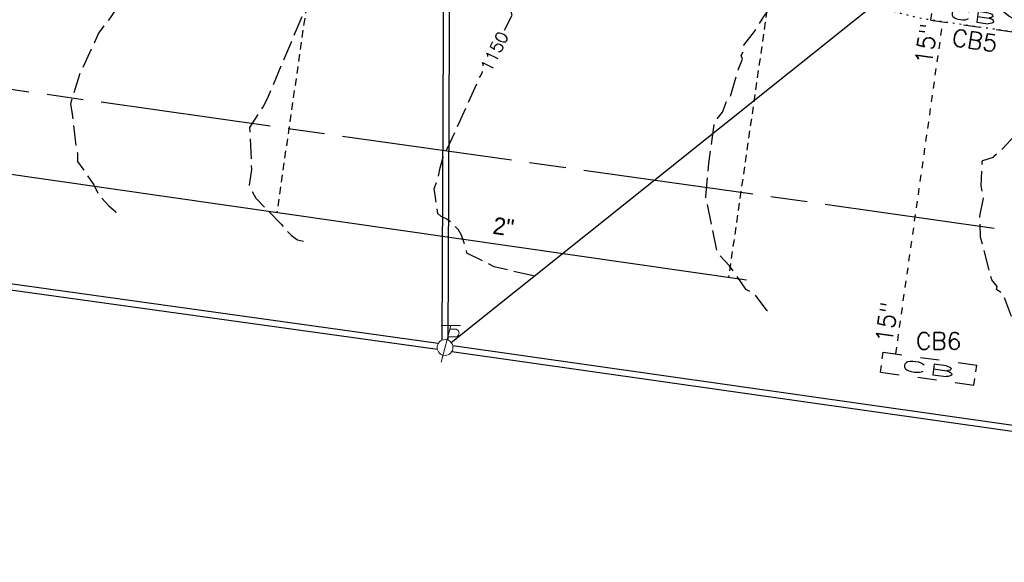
# Model space of a CAD drawing. Extents: x 2462993 to 2469231, y 263261 to 263931.
# Tile 4 of 116: x 2465087 to 2465249, y 263518 to 263607. Entities that reach past the tile are written whole.
import ezdxf
from ezdxf.enums import TextEntityAlignment as Align

# ---------------------------------------------------------------- set-up
doc = ezdxf.new("R2010")
doc.units = 0
doc.header["$LTSCALE"] = 20
doc.header["$MEASUREMENT"] = 0
doc.set_wipeout_variables(frame=1)
for name, pattern in [('2', [0.1, 0.06, -0.04]), ('CL', [2, 0.3, -0.15, 1.4, -0.15]), ('gasex', [0]), ('OhDOT_USTN1', [0.055, 0.014, -0.041]), ('OhDOT_USTN2', [0.11, 0.069, -0.041]), ('OhDOT_USTN3', [0.22, 0.165, -0.055]), ('OhDOT_USTN5', [0.11, 0.055, -0.055]), ('ohelecex', [0]), ('ohteleex', [0])]:
    doc.linetypes.add(name, pattern=pattern)
for name, color, linetype in [('DR_X_Cells', 151, 'OhDOT_USTN2'), ('DR_X_Storm_Sewer', 151, 'OhDOT_USTN5'), ('DR_X_Text', 7, 'Continuous'), ('DT_X_Contour_Major', 132, 'OhDOT_USTN3'), ('DT_X_Contour_Minor', 136, 'OhDOT_USTN3'), ('DT_X_Contour_Text', 7, 'Continuous'), ('PV_X_Curb', 120, 'OhDOT_USTN1'), ('RW_X_CL', 6, 'CL'), ('UT_X_Electric_Cells', 1, 'Continuous'), ('UT_X_Gas', 2, 'gasex'), ('UT_X_Gas_Service_Line', 2, '2'), ('UT_X_Gas_Text', 7, 'Continuous'), ('UT_X_Overhead_Electric', 1, 'ohelecex'), ('UT_X_Overhead_Telecom', 30, 'ohteleex')]:
    doc.layers.add(name, color=color, linetype=linetype)
doc.styles.add('Simplex Normal (0.14)', font='Simplex.shx')
doc.styles.add('Straight Normal (0.14) Font 30', font='font30.shx', dxfattribs={"height": 0.14})

# ---------------------------------------------------------------- blocks, each defined once
blk = doc.blocks.new('GCB-X')
at = {"layer": 'DR_X_Cells', "color": 121, "linetype": 'Continuous'}
for p, q in [((-0.0625, 0.0375), (-0.0375, 0.0375)), ((-0.0625, 0.0125), (-0.0625, 0.0375)), ((-0.0125, 0.0375), (0.0125, 0.0375)), ((0.0375, 0.0375), (0.0625, 0.0375)), ((0.0625, 0.0125), (0.0625, 0.0375)), ((0.0227, 0.0195), (0.0067, 0.0195)), ((0.0067, 0.0195), (0.0067, -0.0205)), ((0.0067, 0.0013), (0.0243, 0.0013)), ((-0.0625, -0.0375), (-0.0625, -0.0125)), ((0.0625, -0.0375), (0.0625, -0.0125)), ((0.0067, -0.0205), (0.0243, -0.0205)), ((-0.0625, -0.0375), (-0.0375, -0.0375)), ((-0.0125, -0.0375), (0.0125, -0.0375)), ((0.0375, -0.0375), (0.0625, -0.0375))]:
    blk.add_line(p, q, dxfattribs=at)
at = {"layer": 'DR_X_Cells', "color": 121, "linetype": 'Continuous', "extrusion": (0, 0, -1)}
for centre, radius, start, end in [((0.0184, 0.0074), 0.0127, 21.5603, 158.4397), ((-0.0198, 0.0101), 0.00986, 106.9987, 243.1793), ((-0.014, 0), 0.0458, 344.8107, 15.1893), ((-0.0199, -0.0096), 0.0117, 112.0547, 247.9453)]:
    blk.add_arc(centre, radius, start, end, dxfattribs=at)
at = {"layer": 'DR_X_Cells', "color": 121, "linetype": 'Continuous'}
blk.add_arc((-0.0184, -0.0073), 0.0127, 201.5603, 338.4397, dxfattribs=at)
blk = doc.blocks.new('ODOT STORM CATCH BASIN SQUARE')
blk.add_blockref('GCB-X', (0, 0))
blk = doc.blocks.new('ODOT Elec Tele Pole')
at = {"layer": 'UT_X_Electric_Cells', "linetype": 'Continuous', "lineweight": 13}
for p, q in [((0.0482, 0.18), (-0.0321, -0.12)), ((0.1282, 0.18), (-0.0318, 0.18)), ((0.0231, 0.0862), (0.0827, 0.0862)), ((0.0402, 0.15), (0.0827, 0.15))]:
    blk.add_line(p, q, dxfattribs=at)
at = {"layer": 'UT_X_Electric_Cells', "linetype": 'Continuous', "lineweight": 0}
blk.add_circle((0, 0), 0.065, dxfattribs=at)
at = {"layer": 'UT_X_Electric_Cells', "linetype": 'Continuous', "lineweight": 13, "extrusion": (0, 0, -1)}
blk.add_arc((-0.0833, 0.1181), 0.0319, 88.8767, 271.1233, dxfattribs=at)

msp = doc.modelspace()

# ---------------------------------------------------------------- linework, layer by layer
at = {"layer": 'DR_X_Storm_Sewer', "flags": 128}
msp.add_lwpolyline([(2465231, 263551.77), (2465238.73, 263606.28)], dxfattribs=at)
at = {"layer": 'DT_X_Contour_Major', "elevation": 1150, "flags": 128}
msp.add_lwpolyline([(2465171.54, 263564.61), (2465168.51, 263565.23), (2465167.6, 263565.52), (2465165.08, 263566.06), (2465160.6, 263568.33), (2465160.41, 263569.25), (2465159.72, 263571.27), (2465159.2, 263572.15), (2465158.21, 263573.26), (2465157.33, 263573.9), (2465156.4, 263574.33), (2465155.83, 263574.8), (2465155.2, 263578.93), (2465155.82, 263580.37), (2465156.23, 263582.31), (2465156.66, 263583.92), (2465157.79, 263586.37), (2465159.61, 263590.3), (2465162.76, 263597.29), (2465168.03, 263607.39), (2465167.15, 263610.29), (2465167.34, 263610.83), (2465168.16, 263612.61), (2465168.37, 263613.42), (2465168.32, 263613.83), (2465167.67, 263616.35), (2465165.09, 263618.96), (2465164.31, 263619.5), (2465164.15, 263619.69), (2465162.82, 263620.89), (2465154.51, 263630.26), (2465153.45, 263631.53), (2465153.16, 263631.98), (2465152.55, 263632.75), (2465152.05, 263633.9), (2465149.31, 263638.23), (2465148.61, 263639.59), (2465148.07, 263639.07), (2465147.75, 263638.77), (2465147.39, 263638.46), (2465146.98, 263638.11), (2465146.83, 263638.14), (2465146.54, 263638.2), (2465145.63, 263639.7), (2465145.83, 263642.47), (2465145.71, 263643.05), (2465145.7, 263643.16), (2465145.57, 263643.36), (2465145.47, 263643.54), (2465144.11, 263644.47), (2465143.66, 263646.81), (2465144.28, 263648.58), (2465144.79, 263649.94), (2465145.05, 263650.52), (2465145.42, 263652.37), (2465145.17, 263654.97), (2465145.6, 263658.33), (2465145.59, 263658.39), (2465144.96, 263660.4), (2465143.91, 263661.71), (2465143.54, 263662.13)], dxfattribs=at)
at = {"layer": 'DT_X_Contour_Minor', "flags": 128}
for points, elevation in [([(2465099.86, 263677.71), (2465100.6, 263677.61), (2465100.94, 263677.57), (2465103.13, 263677.32), (2465105.02, 263676.77), (2465107.38, 263676.39), (2465107.39, 263676.39), (2465107.53, 263670.82), (2465107.45, 263670.38), (2465108.34, 263668.35), (2465109.48, 263665.2), (2465109.94, 263664.18), (2465110.23, 263662.75), (2465110.23, 263661.45), (2465110.49, 263660.75), (2465110.32, 263658.06), (2465110.79, 263656.64), (2465110.96, 263654.18), (2465110.83, 263652.35), (2465111.05, 263650.09), (2465110.72, 263647.51), (2465110.72, 263646.31), (2465110.32, 263645.22), (2465110.08, 263643.19), (2465110.34, 263641.45), (2465110.63, 263640.34), (2465112.41, 263639.36), (2465115.15, 263636.63), (2465115.82, 263635.47), (2465117.21, 263634.31), (2465117.19, 263634.11), (2465117.17, 263633.96), (2465117.17, 263633.93), (2465117.11, 263633.6), (2465116.56, 263632.71), (2465116.5, 263632.44), (2465116.69, 263632.13), (2465116.41, 263629.54), (2465116.5, 263629.07), (2465116.99, 263628.64), (2465117.54, 263628.57), (2465117.56, 263628.54), (2465117.92, 263628.02), (2465118.37, 263627.52), (2465118.42, 263627.46), (2465119.16, 263626.88), (2465119.23, 263626.83), (2465119.32, 263626.78), (2465120.07, 263626.33), (2465120.08, 263625.59), (2465119.91, 263625.18), (2465118.35, 263623.39), (2465115.99, 263621.48), (2465115.07, 263620.88), (2465112.63, 263618.49), (2465111.05, 263617.39), (2465108.78, 263615.71), (2465106.96, 263614.34), (2465101.95, 263606.78), (2465101.06, 263605.71), (2465100.15, 263604.4), (2465097.01, 263597.64), (2465095.59, 263593.04), (2465095.54, 263592.75), (2465095.76, 263591.5), (2465096.33, 263586.41), (2465096.66, 263584.72), (2465096.7, 263583.37), (2465099.38, 263579.53), (2465100.11, 263577.96), (2465101.79, 263576.15), (2465102.97, 263575.07), (2465103.13, 263574.92)], 1148), ([(2465134.85, 263654.54), (2465134.88, 263654.5), (2465135.36, 263653.77), (2465134.3, 263651.74), (2465134.16, 263651.6), (2465134.21, 263650.02), (2465133.76, 263649.26), (2465132.48, 263648.06), (2465131.56, 263646.78), (2465130.44, 263644.96), (2465129.48, 263643.61), (2465129.85, 263642.67), (2465129.49, 263640.87), (2465126.76, 263640.4), (2465126.46, 263639.07), (2465126.45, 263637.77), (2465126.21, 263635.43), (2465126.05, 263634.45), (2465131.74, 263629.98), (2465132.39, 263629.44), (2465132.55, 263629.08), (2465133.3, 263628.89), (2465134.78, 263629.62), (2465135.33, 263628.6), (2465139.91, 263622.41), (2465139.77, 263621.23), (2465139.98, 263619.41), (2465138.66, 263616.55), (2465136.9, 263613.41), (2465136.99, 263612.26), (2465135.26, 263609.46), (2465134.2, 263608.5), (2465133.75, 263607.7), (2465128.24, 263594.67), (2465127.82, 263593.65), (2465127.15, 263592.39), (2465126.56, 263591.53), (2465124.92, 263588.94), (2465125.24, 263582.05), (2465124.86, 263579.45), (2465124.93, 263579.24), (2465125.93, 263577.32), (2465130.1, 263573.08), (2465131.8, 263571.19), (2465132.78, 263570.51), (2465133.79, 263570.3)], 1149)]:
    msp.add_lwpolyline(points, dxfattribs=dict(at, elevation=elevation))
at = {"layer": 'PV_X_Curb', "flags": 128}
msp.add_lwpolyline([(2465531.38, 263564.36), (2465528.35, 263564.81), (2465518.45, 263566.21), (2465508.55, 263567.61), (2465498.65, 263569.01), (2465488.75, 263570.41), (2465478.76, 263571.8), (2465468.87, 263573.24), (2465458.98, 263574.7), (2465454.1, 263575.45), (2465442.84, 263577.04), (2465441.19, 263577.27), (2465435.68, 263578.06), (2465425.77, 263579.41), (2465415.89, 263580.92), (2465405.99, 263582.34), (2465396.09, 263583.73), (2465386.19, 263585.15), (2465376.29, 263586.57), (2465366.39, 263587.96), (2465356.49, 263589.36), (2465355.64, 263589.48), (2465345.74, 263590.93), (2465335.84, 263592.34), (2465326.55, 263593.67), (2465316.66, 263595.08), (2465309.04, 263596.17), (2465299.14, 263597.59), (2465289.25, 263599.05), (2465279.35, 263600.42), (2465272.22, 263601.44), (2465262.33, 263602.87), (2465252.44, 263604.32), (2465252.1, 263604.37), (2465250.17, 263604.63), (2465236.75, 263606.57), (2465235.88, 263606.71), (2465233.95, 263607.11), (2465229.88, 263608.16), (2465227.15, 263608.98), (2465223.65, 263610.28), (2465220.75, 263611.62), (2465217.5, 263613.52), (2465214.84, 263615.5), (2465210.79, 263619.04), (2465210.01, 263619.79)], dxfattribs=at)
at = {"layer": 'RW_X_CL', "flags": 128}
msp.add_lwpolyline([(2464096.74, 263676.31, -0.043713), (2464761.3, 263641.07), (2466151.72, 263444.62, 0.061457), (2467087.03, 263428.16), (2468050.52, 263529.86, -0.138469), (2468357.4, 263477.17), (2468591.66, 263365.39, 0.135318), (2468891.49, 263312), (2469004.29, 263322.5, -0.03812), (2469222.39, 263326.12)], format="xyb", dxfattribs=at)
at = {"layer": 'UT_X_Gas', "flags": 128}
msp.add_lwpolyline([(2464931.12, 263603.5), (2465206.49, 263563.94)], dxfattribs=at)
at = {"layer": 'UT_X_Gas_Service_Line', "flags": 128}
for points in [[(2465219.71, 263663.14), (2465217.06, 263655.61), (2465215.25, 263647.83), (2465214.16, 263638.77), (2465213.08, 263632.58), (2465211.7, 263619.13), (2465210.94, 263615.79), (2465203.55, 263564.36)], [(2465139.86, 263652.46), (2465139.58, 263645.14), (2465138.64, 263637.41), (2465138.32, 263633.96), (2465137.64, 263630.97), (2465136.1, 263621.7), (2465129.4, 263575.02)]]:
    msp.add_lwpolyline(points, dxfattribs=at)
at = {"layer": 'UT_X_Overhead_Electric', "linetype": 'Continuous', "elevation": 1276.21, "flags": 128}
for points in [[(2465157.52, 263554.03), (2465158.3, 263728.46)], [(2465155.9, 263553.49), (2465012.58, 263573.43)], [(2465158.27, 263553.16), (2465374.58, 263522.4)]]:
    msp.add_lwpolyline(points, dxfattribs=at)
at = {"layer": 'UT_X_Overhead_Electric', "linetype": 'Continuous'}
msp.add_polyline3d([(2465158.03, 263553.65, 1274.99), (2465235.88, 263615.89, 1181.73)], dxfattribs=at)
at = {"layer": 'UT_X_Overhead_Telecom', "elevation": 1276.21, "flags": 128}
for points in [[(2465156.52, 263554.04), (2465157.3, 263728.47)], [(2465155.76, 263552.5), (2465012.44, 263572.44)], [(2465158.13, 263552.17), (2465374.44, 263521.41)]]:
    msp.add_lwpolyline(points, dxfattribs=at)

# ---------------------------------------------------------------- block references
at = {"layer": 'DR_X_Cells', "zscale": 20}
for p, xscale, yscale, rotation in [((2465243.7, 263607.23), 108.5, 43.99999999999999, 351.7907364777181), ((2465236.38, 263549.36), 124, 44, 352.1766798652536)]:
    msp.add_blockref('ODOT STORM CATCH BASIN SQUARE', p, dxfattribs=dict(at, xscale=xscale, yscale=yscale, rotation=rotation))
at = {"layer": 'UT_X_Electric_Cells', "xscale": 20.00000000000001, "yscale": 20.00000000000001, "zscale": 20.00000000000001}
msp.add_blockref('ODOT Elec Tele Pole', (2465157.01, 263552.83, 1276.21), dxfattribs=at)

# ---------------------------------------------------------------- texts
at = {"layer": 'DR_X_Text', "char_height": 2.8, "attachment_point": 5, "style": 'Simplex Normal (0.14)'}
for s, insert, rotation in [('15"', (2465235.97, 263602.65), 81.9273), ('CB5', (2465243.97, 263603.22), 351.7907), ('15"', (2465229.49, 263556.94), 81.9273)]:
    msp.add_mtext(s, dxfattribs=dict(at, insert=insert, rotation=rotation))
at = {"layer": 'DR_X_Text', "insert": (2465238.04, 263553.89), "char_height": 2.8, "attachment_point": 5, "style": 'Simplex Normal (0.14)'}
msp.add_mtext('CB6', dxfattribs=at)
at = {"layer": 'UT_X_Gas_Text', "style": 'Straight Normal (0.14) Font 30'}
msp.add_text('2"', height=2.8, rotation=351.8244, dxfattribs=at).set_placement((2465166.61, 263572.65), align=Align.MIDDLE_CENTER)

# ---------------------------------------------------------------- next in the draw order: wipeouts: each hides what was drawn before it
msp.add_wipeout([(2465164.64, 263597.44), (2465167.97, 263604.2), (2465165.61, 263605.36), (2465162.28, 263598.6)]).dxf.layer = 'DT_X_Contour_Text'

# ---------------------------------------------------------------- next in the draw order: linework, layer by layer
at = {"layer": 'DT_X_Contour_Minor', "flags": 128}
for points, elevation in [([(2465256.04, 263551.92), (2465255.98, 263551.97), (2465254.89, 263552.36), (2465253.47, 263554.8), (2465250.22, 263557.34), (2465248.61, 263561.59), (2465247.54, 263562.35), (2465247.63, 263562.83), (2465246.75, 263563.94), (2465244.93, 263570.94), (2465244.81, 263574.39), (2465245.39, 263577.33), (2465245.02, 263579.39), (2465245.2, 263583.43), (2465245.26, 263583.51), (2465247.05, 263584.06), (2465247.11, 263584.24), (2465248.35, 263585.3), (2465255.21, 263592.42), (2465256.89, 263593.57), (2465263.58, 263598.03), (2465265.45, 263599.14), (2465270.13, 263601.74), (2465262.33, 263602.9), (2465258.83, 263603.43), (2465254.14, 263604.18), (2465253.97, 263604.27), (2465253.67, 263604.6), (2465252.89, 263604.97), (2465252.65, 263605.07), (2465252.41, 263605.19), (2465251.48, 263606.19), (2465249.53, 263607.22), (2465247.38, 263608.97), (2465245.64, 263610.16), (2465244.06, 263611.43), (2465242.12, 263613.21), (2465242.01, 263613.24), (2465241.99, 263613.25), (2465239.24, 263614.02), (2465239.02, 263614.08), (2465237.45, 263614.5), (2465237.08, 263614.6), (2465235.13, 263615.46), (2465234.18, 263615.76), (2465232.27, 263616.69), (2465230.93, 263617.36), (2465229.31, 263618.5), (2465227.9, 263618.92), (2465226.62, 263619.58), (2465225.31, 263620.21), (2465225.11, 263620.33), (2465223.42, 263621.73), (2465222.13, 263622.56), (2465220.52, 263624.07), (2465219.38, 263624.81), (2465218.74, 263625.38), (2465217.55, 263626.31), (2465216.23, 263627.81), (2465215.65, 263628.1), (2465214.35, 263629.16), (2465213.17, 263629.75), (2465209.12, 263632.59), (2465208.93, 263632.71), (2465208.8, 263632.76), (2465208.01, 263633.2), (2465204.73, 263633.59), (2465203.48, 263633.8), (2465203.44, 263633.84), (2465203.4, 263633.88), (2465203.26, 263634.02), (2465200.93, 263636.59), (2465199.7, 263637.78), (2465198.5, 263639.25), (2465196.89, 263641.07), (2465196.4, 263641.41), (2465195.64, 263643.8), (2465193.55, 263644.27), (2465188.46, 263646.58), (2465186.41, 263647.29), (2465183.35, 263648.54), (2465182.35, 263649.33), (2465181.34, 263649.62), (2465180.09, 263650.48), (2465176.21, 263652.79), (2465174.65, 263653.61), (2465173.21, 263654.34), (2465170.25, 263656.51), (2465166.31, 263659.54), (2465163.52, 263661.27), (2465161.76, 263662.22), (2465161.43, 263661.4), (2465161, 263660.39), (2465160.91, 263660.19), (2465158.6, 263662.64), (2465158.45, 263662.83), (2465158.35, 263662.93), (2465158.25, 263663.1), (2465156.79, 263666.34), (2465156.62, 263667.02), (2465156.13, 263668.72), (2465155.91, 263669.99), (2465155.59, 263671.44), (2465155.22, 263673.13), (2465155, 263673.83), (2465154.42, 263676.13), (2465154.31, 263676.5), (2465153.7, 263678.39), (2465153.45, 263678.95), (2465153.2, 263680.11), (2465152.44, 263682.38), (2465151.94, 263684.49), (2465151.79, 263685.2), (2465151.22, 263686.96), (2465150.92, 263687.8), (2465150.79, 263689.74), (2465150.4, 263691.01), (2465150.22, 263693.07), (2465148.01, 263695.49)], 1152), ([(2465209.95, 263558.82), (2465209.91, 263558.85), (2465207.84, 263561.59), (2465206.38, 263562.37), (2465206.37, 263562.39), (2465203.73, 263566.24), (2465201.68, 263568.38), (2465200.04, 263576.49), (2465199.83, 263577.46), (2465199.83, 263577.62), (2465200.33, 263583.11), (2465201.22, 263589.83), (2465202.56, 263591.45), (2465203.3, 263593.4), (2465203.85, 263594.04), (2465205.11, 263598.41), (2465205.85, 263600.15), (2465205.64, 263600.73), (2465206.1, 263601.61), (2465206.08, 263602.46), (2465207.78, 263604.68), (2465209.34, 263607.18), (2465211.12, 263609.51), (2465211.39, 263610.4), (2465210.78, 263611.73), (2465206.36, 263616.4), (2465206.36, 263616.4), (2465206.36, 263616.4), (2465200.36, 263617.84), (2465195.43, 263619.95), (2465194.37, 263620.19), (2465192.84, 263620.9), (2465191.31, 263621.71), (2465190.41, 263622.36), (2465188.32, 263623.72), (2465182.12, 263627.19), (2465179.66, 263628.41), (2465179.46, 263628.56), (2465179.29, 263628.7), (2465177.64, 263630.78), (2465173.4, 263633.59), (2465170.28, 263635.77), (2465168.25, 263637.75), (2465166.25, 263640.65), (2465164.18, 263643.25), (2465164.17, 263643.26), (2465162.31, 263645.01), (2465159.39, 263647.4), (2465157.01, 263649.69), (2465156.46, 263649.96), (2465156.33, 263649.8), (2465156.07, 263649.44), (2465156, 263649.45), (2465155.76, 263649.5), (2465154.47, 263650.63), (2465154.21, 263651.01), (2465154.23, 263652.51), (2465154.21, 263652.55), (2465154.02, 263654.38), (2465152.74, 263659.59), (2465152.37, 263661.12), (2465152.21, 263661.91), (2465152.05, 263662.41), (2465150.95, 263665.52), (2465150.32, 263669.27), (2465149.8, 263671.69), (2465149.26, 263673.2), (2465148.69, 263675.76), (2465148.56, 263676.08), (2465147.07, 263679.03), (2465146.02, 263680.64)], 1151)]:
    msp.add_lwpolyline(points, dxfattribs=dict(at, elevation=elevation))

# ---------------------------------------------------------------- next in the draw order: texts
at = {"layer": 'DT_X_Contour_Text', "style": 'Simplex Normal (0.14)'}
msp.add_text('1150', height=2, rotation=63.7843, dxfattribs=at).set_placement((2465165.13, 263601.4), align=Align.MIDDLE_CENTER)

doc.saveas('drawing.dxf')
